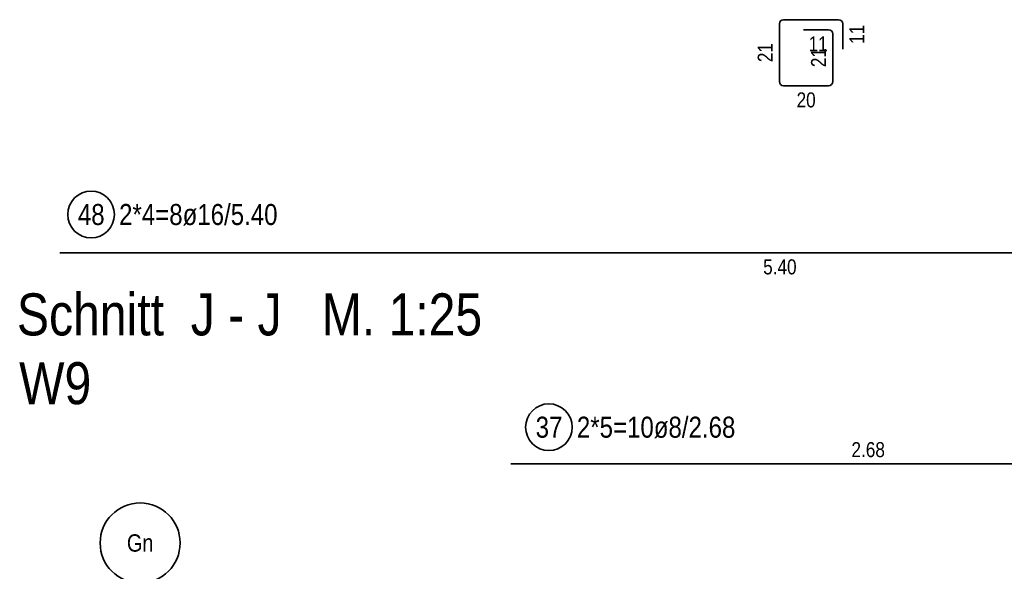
# Model space of a CAD drawing. Header units: millimetres. Extents: x -4.8 to 43.1, y -12 to 21.7.
# Tile 21 of 42: x 10.8 to 14.5, y 8.9 to 11. Entities that reach past the tile are written whole.
import ezdxf
from ezdxf.enums import TextEntityAlignment as Align

# ---------------------------------------------------------------- set-up
doc = ezdxf.new("R2010")
doc.units = ezdxf.units.MM
doc.styles.add('Arial Narrow', font='ARIALN.TTF')

msp = doc.modelspace()

# ---------------------------------------------------------------- linework, layer by layer
at = {"color": 2, "linetype": 'Continuous', "lineweight": 35}
for p, q in [((13.610764, 10.718865), (13.610764, 10.934365)), ((13.626764, 10.950365), (13.832264, 10.950365)), ((13.848264, 10.934365), (13.848264, 10.840365)), ((13.700764, 10.912865), (13.794764, 10.912865)), ((13.810764, 10.896865), (13.810764, 10.718865)), ((13.794764, 10.702865), (13.626764, 10.702865)), ((10.911735, 10.077041), (16.311735, 10.077041)), ((15.282585, 9.285675), (12.60358, 9.285675))]:
    msp.add_line(p, q, dxfattribs=at)
for centre, radius in [((11.029147, 10.220191), 0.0875), ((12.746299, 9.42289), 0.0875), ((11.213129, 8.988864), 0.15)]:
    msp.add_circle(centre, radius, dxfattribs=at)
for centre, start, end in [((13.626764, 10.934365), 90, 180), ((13.832264, 10.934365), 0, 90), ((13.794764, 10.896865), 0, 90), ((13.626764, 10.718865), 180, 270), ((13.794764, 10.718865), 270, 0)]:
    msp.add_arc(centre, 0.016, start, end, dxfattribs=at)

# ---------------------------------------------------------------- texts
at = {"color": 1, "lineweight": 70, "style": 'Arial Narrow'}
for s, p in [('Schnitt  J - J   M. 1:25', (10.750975, 9.766929)), ('W9', (10.759099, 9.509059))]:
    msp.add_text(s, height=0.1575, dxfattribs=at).set_placement(p)
at = {"color": 3, "lineweight": 25, "style": 'Arial Narrow'}
msp.add_text('Gn', height=0.065, dxfattribs=at).set_placement((11.213129, 8.988864), align=Align.MIDDLE_CENTER)
at = {"color": 3, "lineweight": 25, "char_height": 0.05625, "attachment_point": 1, "rotation": 90, "line_spacing_factor": 0.9, "style": 'Arial Narrow'}
for s, insert in [('11', (13.873264, 10.859928)), ('21', (13.529514, 10.791178)), ('21', (13.729514, 10.772428))]:
    msp.add_mtext(s, dxfattribs=dict(at, insert=insert))
at = {"color": 3, "lineweight": 25, "char_height": 0.05625, "attachment_point": 1, "line_spacing_factor": 0.9, "style": 'Arial Narrow'}
for s, insert in [('11', (13.720327, 10.887865)), ('20', (13.675327, 10.677865)), ('5.40', (13.54986, 10.052041)), ('2.68', (13.881208, 9.366925))]:
    msp.add_mtext(s, dxfattribs=dict(at, insert=insert))
at = {"color": 2, "lineweight": 35, "char_height": 0.07875, "attachment_point": 1, "line_spacing_factor": 0.9, "style": 'Arial Narrow'}
for s, insert in [('48', (10.979535, 10.259566)), ('2*4=8ø16/5.40', (11.134147, 10.259566)), ('37', (12.696687, 9.462265)), ('2*5=10ø8/2.68', (12.851299, 9.462265))]:
    msp.add_mtext(s, dxfattribs=dict(at, insert=insert))

doc.saveas('drawing.dxf')
